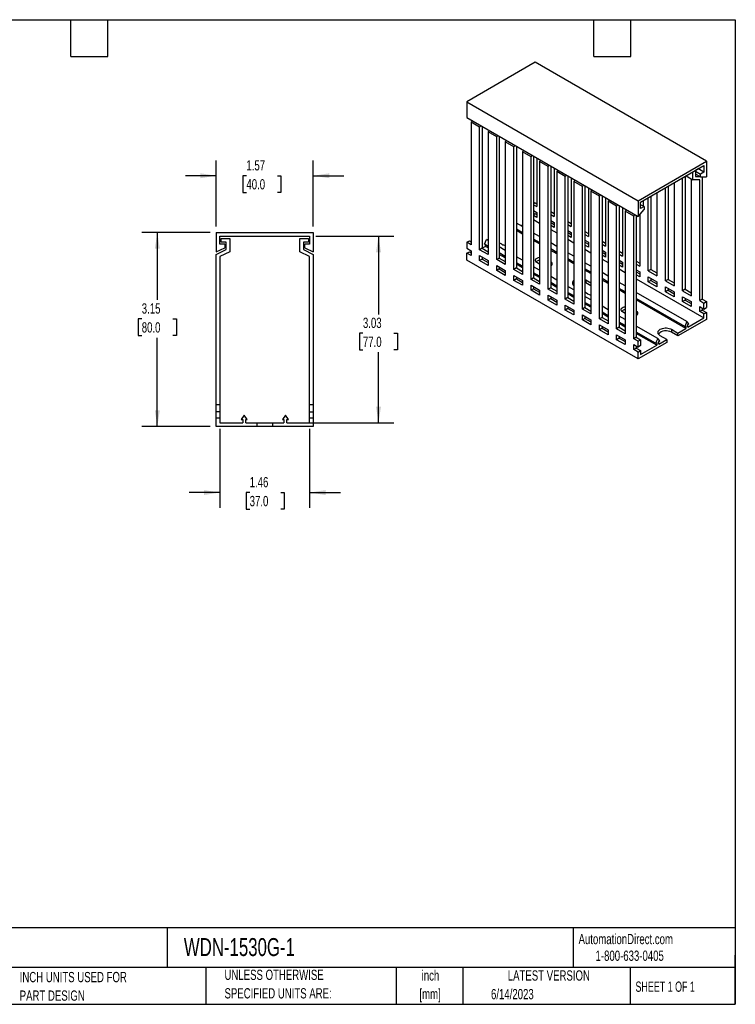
# Model space of a CAD drawing. Header units: inches. Extents: x 0.5 to 21.5, y 0.5 to 16.5.
# Tile 2 of 2: x 9.9 to 21.5, y 0.5 to 16.5. Entities that reach past the tile are written whole.
import ezdxf

# ---------------------------------------------------------------- set-up
doc = ezdxf.new("R2010")
doc.units = ezdxf.units.IN
doc.header["$LTSCALE"] = 2
doc.header["$MEASUREMENT"] = 0
doc.layers.add('DIMENSIONS', color=140, linetype='Continuous', lineweight=25)
doc.layers.add('TEXT', color=140, linetype='Continuous', lineweight=25)
doc.styles.add('SLDTEXTSTYLE0', font='TXT', dxfattribs={"width": 0.7})
doc.styles.add('SLDTEXTSTYLE1', font='TXT', dxfattribs={"width": 0.65})
doc.dimstyles.new('SLDDIMSTYLE0', dxfattribs={"dimtxt": 0.169922, "dimasz": 0.26, "dimexe": 0, "dimexo": 0.0625, "dimgap": 0.04248, "dimtad": 0, "dimtih": 1, "dimtoh": 1, "dimrnd": 1e-09, "dimzin": 12, "dimdsep": 46, "dimtxsty": 'SLDTEXTSTYLE0', "dimsah": 1, "dimcen": 0.09, "dimadec": 0, "dimazin": 3, "dimtfac": 1, "dimtofl": 0, "dimtmove": 0, "dimatfit": 3, "dimfxl": 0, "dimfrac": 2, "dimtolj": 1, "dimtzin": 12, "dimarcsym": 0})
doc.dimstyles.new('SLDDIMSTYLE3', dxfattribs={"dimtxt": 0.169922, "dimasz": 0.26, "dimexe": 0, "dimexo": 0.0625, "dimgap": 0.04248, "dimtad": 0, "dimtih": 1, "dimtoh": 1, "dimrnd": 1e-09, "dimzin": 12, "dimdsep": 46, "dimtxsty": 'SLDTEXTSTYLE0', "dimsah": 1, "dimcen": 0.09, "dimadec": 0, "dimazin": 3, "dimtfac": 1, "dimtmove": 0, "dimatfit": 0, "dimfxl": 0, "dimfrac": 2, "dimtolj": 1, "dimtzin": 12, "dimarcsym": 0})

# ---------------------------------------------------------------- blocks, each defined once
blk = doc.blocks.new('SW_NOTE_0')
at = {"layer": 'TEXT', "color": 0, "char_height": 0.1667, "attachment_point": 2, "style": 'SLDTEXTSTYLE0'}
for s, insert in [('inch', (0.25, 0.215)), ('[mm]', (0.244, -0.086))]:
    blk.add_mtext(s, dxfattribs=dict(at, insert=insert))
blk = doc.blocks.new('SW_NOTE_0_1')
at = {"layer": 'TEXT', "color": 0, "char_height": 0.16667, "attachment_point": 1, "style": 'SLDTEXTSTYLE0'}
for s, insert in [('UNLESS OTHERWISE', (0, 0.215)), ('SPECIFIED UNITS ARE:', (0, -0.086))]:
    blk.add_mtext(s, dxfattribs=dict(at, insert=insert))
blk = doc.blocks.new('SW_NOTE_0_5')
at = {"layer": 'TEXT', "color": 0, "char_height": 0.16667, "attachment_point": 1, "style": 'SLDTEXTSTYLE0'}
for s, insert in [('INCH UNITS USED FOR', (0, 0.215)), ('PART DESIGN', (0, -0.086))]:
    blk.add_mtext(s, dxfattribs=dict(at, insert=insert))
blk = doc.blocks.new('_D_4')
at = {"layer": 'DIMENSIONS'}
for p, q in [((13.123, 9.85), (13.123, 8.566)), ((14.58, 9.85), (14.58, 8.566)), ((13.123, 8.816), (12.623, 8.816)), ((13.606, 8.816), (13.549, 8.816)), ((13.549, 8.816), (13.549, 8.546)), ((14.111, 8.816), (14.168, 8.816)), ((14.168, 8.816), (14.168, 8.546)), ((14.58, 8.816), (15.08, 8.816)), ((13.549, 8.546), (13.606, 8.546)), ((14.168, 8.546), (14.111, 8.546))]:
    blk.add_line(p, q, dxfattribs=at)
for points in [[(13.123, 8.816), (12.863, 8.856), (12.863, 8.776)], [(14.58, 8.816), (14.84, 8.776), (14.84, 8.856)]]:
    blk.add_solid(points, dxfattribs=at)
at = {"layer": 'DIMENSIONS', "char_height": 0.1667, "attachment_point": 1, "style": 'SLDTEXTSTYLE0'}
for s, insert in [('1.46', (13.606, 9.069)), ('37.0', (13.606, 8.761))]:
    blk.add_mtext(s, dxfattribs=dict(at, insert=insert))
blk = doc.blocks.new('_D_5')
at = {"layer": 'DIMENSIONS'}
for p, q in [((14.68, 12.982), (15.95, 12.982)), ((15.7, 12.982), (15.7, 11.712)), ((15.447, 11.404), (15.39, 11.404)), ((15.39, 11.404), (15.39, 11.134)), ((15.952, 11.404), (16.009, 11.404)), ((16.009, 11.404), (16.009, 11.134)), ((15.39, 11.134), (15.447, 11.134)), ((15.7, 9.95), (15.7, 11.096)), ((16.009, 11.134), (15.952, 11.134)), ((14.263, 9.95), (15.95, 9.95))]:
    blk.add_line(p, q, dxfattribs=at)
for points in [[(15.7, 12.982), (15.66, 12.722), (15.74, 12.722)], [(15.7, 9.95), (15.74, 10.21), (15.66, 10.21)]]:
    blk.add_solid(points, dxfattribs=at)
at = {"layer": 'DIMENSIONS', "char_height": 0.1667, "attachment_point": 1, "style": 'SLDTEXTSTYLE0'}
for s, insert in [('3.03', (15.447, 11.657)), ('77.0', (15.447, 11.349))]:
    blk.add_mtext(s, dxfattribs=dict(at, insert=insert))
blk = doc.blocks.new('_D_6')
at = {"layer": 'DIMENSIONS'}
for p, q in [((13.064, 13.141), (13.064, 14.214)), ((14.639, 13.141), (14.639, 14.214)), ((13.064, 13.964), (12.564, 13.964)), ((13.553, 13.964), (13.496, 13.964)), ((13.496, 13.964), (13.496, 13.694)), ((14.058, 13.964), (14.115, 13.964)), ((14.115, 13.964), (14.115, 13.694)), ((14.639, 13.964), (15.139, 13.964)), ((13.496, 13.694), (13.553, 13.694)), ((14.115, 13.694), (14.058, 13.694))]:
    blk.add_line(p, q, dxfattribs=at)
for points in [[(13.064, 13.964), (12.804, 14.004), (12.804, 13.924)], [(14.639, 13.964), (14.899, 13.924), (14.899, 14.004)]]:
    blk.add_solid(points, dxfattribs=at)
at = {"layer": 'DIMENSIONS', "char_height": 0.1667, "attachment_point": 1, "style": 'SLDTEXTSTYLE0'}
for s, insert in [('1.57', (13.553, 14.217)), ('40.0', (13.553, 13.909))]:
    blk.add_mtext(s, dxfattribs=dict(at, insert=insert))
blk = doc.blocks.new('_D_7')
at = {"layer": 'DIMENSIONS'}
for p, q in [((12.964, 13.041), (11.855, 13.041)), ((12.105, 13.041), (12.105, 11.946)), ((11.852, 11.638), (11.795, 11.638)), ((11.795, 11.638), (11.795, 11.368)), ((12.357, 11.638), (12.414, 11.638)), ((12.414, 11.638), (12.414, 11.368)), ((11.795, 11.368), (11.852, 11.368)), ((12.414, 11.368), (12.357, 11.368)), ((12.105, 9.891), (12.105, 11.33)), ((12.964, 9.891), (11.855, 9.891))]:
    blk.add_line(p, q, dxfattribs=at)
for points in [[(12.105, 13.041), (12.065, 12.781), (12.145, 12.781)], [(12.105, 9.891), (12.145, 10.151), (12.065, 10.151)]]:
    blk.add_solid(points, dxfattribs=at)
at = {"layer": 'DIMENSIONS', "char_height": 0.1667, "attachment_point": 1, "style": 'SLDTEXTSTYLE0'}
for s, insert in [('3.15', (11.852, 11.891)), ('80.0', (11.852, 11.583))]:
    blk.add_mtext(s, dxfattribs=dict(at, insert=insert))

msp = doc.modelspace()

# ---------------------------------------------------------------- linework, layer by layer
for p, q in [((18.249, 15.808), (17.135, 15.165)), ((21.033, 14.201), (18.249, 15.808)), ((17.135, 15.165), (19.919, 13.558)), ((17.135, 15.165), (17.135, 14.908)), ((17.135, 14.908), (19.919, 13.301)), ((17.223, 14.857), (17.205, 14.836)), ((17.205, 14.836), (17.205, 12.843)), ((17.344, 14.756), (17.205, 14.836)), ((17.344, 14.756), (17.362, 14.777)), ((17.344, 12.762), (17.344, 14.756)), ((17.394, 14.759), (17.386, 14.75)), ((17.386, 14.75), (17.386, 12.787)), ((17.502, 14.697), (17.483, 14.675)), ((17.483, 14.675), (17.483, 12.682)), ((17.622, 14.595), (17.483, 14.675)), ((17.622, 14.595), (17.641, 14.616)), ((17.622, 12.602), (17.622, 14.595)), ((17.672, 14.598), (17.664, 14.589)), ((17.664, 14.589), (17.664, 12.626)), ((17.78, 14.536), (17.761, 14.514)), ((17.761, 14.514), (17.761, 12.521)), ((17.901, 14.434), (17.761, 14.514)), ((17.901, 14.434), (17.919, 14.456)), ((17.901, 12.441), (17.901, 14.434)), ((17.95, 14.438), (17.942, 14.428)), ((17.942, 14.428), (17.942, 12.465)), ((18.058, 14.375), (18.04, 14.354)), ((18.04, 14.354), (18.04, 12.361)), ((18.179, 14.273), (18.04, 14.354)), ((18.179, 14.273), (18.198, 14.295)), ((18.179, 12.28), (18.179, 14.273)), ((18.229, 14.277), (18.221, 14.268)), ((18.221, 14.268), (18.221, 12.304)), ((18.276, 14.249), (18.276, 13.462)), ((18.337, 14.215), (18.318, 14.193)), ((18.318, 14.193), (18.318, 12.2)), ((18.457, 14.113), (18.318, 14.193)), ((18.457, 14.113), (18.476, 14.134)), ((18.457, 12.12), (18.457, 14.113)), ((18.507, 14.116), (18.499, 14.107)), ((18.499, 14.107), (18.499, 12.144)), ((18.555, 14.089), (18.555, 13.301)), ((19.919, 13.558), (21.033, 14.201)), ((19.961, 13.534), (20.991, 14.129)), ((20.907, 14.081), (20.852, 14.048)), ((20.907, 14.081), (20.907, 14.081)), ((20.991, 14.129), (20.991, 14.024)), ((21.033, 14.201), (21.033, 13.944)), ((18.615, 14.054), (18.597, 14.032)), ((18.597, 14.032), (18.597, 12.039)), ((18.736, 13.952), (18.597, 14.032)), ((18.736, 13.952), (18.754, 13.973)), ((18.736, 11.959), (18.736, 13.952)), ((18.786, 13.955), (18.778, 13.946)), ((18.778, 13.946), (18.778, 11.983)), ((18.833, 13.928), (18.833, 13.14)), ((20.643, 12.095), (20.643, 13.928)), ((20.685, 13.952), (20.685, 12.12)), ((20.7, 13.961), (20.81, 13.898)), ((20.81, 13.898), (20.81, 14.024)), ((20.852, 14.048), (20.852, 13.952)), ((20.852, 14.04), (20.935, 13.992)), ((20.935, 13.944), (20.852, 13.992)), ((20.852, 13.952), (20.921, 13.952)), ((20.991, 14.024), (20.9, 14.077)), ((20.991, 14.024), (20.935, 13.992)), ((20.935, 13.944), (20.935, 13.992)), ((20.935, 13.944), (21.033, 13.944)), ((20.963, 13.944), (20.963, 11.959)), ((18.894, 13.893), (18.875, 13.872)), ((18.875, 13.872), (18.875, 11.879)), ((19.014, 13.791), (18.875, 13.872)), ((19.014, 13.791), (19.033, 13.813)), ((19.014, 11.798), (19.014, 13.791)), ((19.064, 13.795), (19.056, 13.786)), ((19.056, 13.786), (19.056, 11.822)), ((19.112, 13.767), (19.112, 12.979)), ((20.364, 12.256), (20.364, 13.767)), ((20.406, 13.791), (20.406, 12.28)), ((20.504, 13.848), (20.504, 12.176)), ((20.782, 13.914), (20.782, 12.015)), ((20.921, 13.898), (20.81, 13.898)), ((20.921, 11.935), (20.921, 13.898)), ((19.172, 13.732), (19.153, 13.711)), ((19.153, 13.711), (19.153, 11.718)), ((19.293, 13.631), (19.153, 13.711)), ((19.293, 13.631), (19.311, 13.652)), ((19.293, 11.637), (19.293, 13.631)), ((19.342, 13.634), (19.334, 13.625)), ((19.334, 13.625), (19.334, 11.662)), ((19.39, 13.606), (19.39, 12.819)), ((20.086, 12.417), (20.086, 13.607)), ((20.128, 13.631), (20.128, 12.441)), ((20.225, 13.687), (20.225, 12.337)), ((18.249, 13.526), (18.221, 13.51)), ((18.221, 13.494), (18.276, 13.462)), ((18.249, 13.526), (18.276, 13.51)), ((19.45, 13.572), (19.432, 13.55)), ((19.432, 13.55), (19.432, 11.557)), ((19.571, 13.47), (19.432, 13.55)), ((19.571, 13.47), (19.59, 13.491)), ((19.571, 11.477), (19.571, 13.47)), ((19.621, 13.473), (19.613, 13.464)), ((19.613, 13.464), (19.613, 11.501)), ((19.668, 13.446), (19.668, 12.658)), ((19.919, 13.558), (19.919, 13.301)), ((19.961, 13.43), (19.961, 13.534)), ((20.016, 13.462), (19.961, 13.494)), ((20.016, 13.462), (19.961, 13.43)), ((20.003, 13.558), (20.003, 13.47)), ((20.016, 13.462), (20.016, 13.414)), ((18.221, 13.397), (18.276, 13.365)), ((18.221, 13.333), (18.249, 13.349)), ((18.276, 13.285), (18.221, 13.317)), ((18.249, 13.349), (18.276, 13.333)), ((18.276, 13.365), (18.276, 13.285)), ((18.499, 13.381), (18.555, 13.349)), ((18.499, 13.333), (18.555, 13.301)), ((19.729, 13.411), (19.71, 13.39)), ((19.71, 13.39), (19.71, 11.396)), ((19.849, 13.309), (19.71, 13.39)), ((19.849, 13.309), (19.868, 13.331)), ((19.849, 11.316), (19.849, 13.309)), ((19.899, 13.313), (19.891, 13.303)), ((19.891, 13.303), (19.891, 11.34)), ((19.919, 13.301), (20.016, 13.414)), ((19.947, 13.333), (19.947, 12.497)), ((18.04, 13.137), (17.942, 13.193)), ((18.016, 13.151), (18.04, 13.164)), ((18.221, 13.253), (18.318, 13.196)), ((18.499, 13.237), (18.555, 13.204)), ((18.499, 13.204), (18.555, 13.172)), ((18.555, 13.124), (18.499, 13.156)), ((18.555, 13.204), (18.555, 13.124)), ((18.778, 13.22), (18.833, 13.188)), ((18.778, 13.172), (18.833, 13.14)), ((13.064, 13.041), (13.064, 12.726)), ((13.064, 13.041), (14.639, 13.041)), ((13.123, 12.982), (14.58, 12.982)), ((13.123, 12.854), (13.123, 12.982)), ((14.58, 12.982), (14.58, 12.854)), ((14.639, 13.041), (14.639, 12.726)), ((18.04, 13.039), (17.942, 13.096)), ((18.04, 13.016), (17.942, 13.073)), ((18.318, 12.976), (18.221, 13.033)), ((18.499, 13.092), (18.597, 13.036)), ((18.778, 13.076), (18.833, 13.044)), ((18.778, 13.044), (18.833, 13.012)), ((18.833, 12.963), (18.778, 12.995)), ((18.833, 13.044), (18.833, 12.963)), ((19.056, 13.06), (19.112, 13.028)), ((19.056, 13.012), (19.112, 12.979)), ((13.202, 12.854), (13.123, 12.854)), ((13.143, 12.883), (13.143, 12.942)), ((13.143, 12.942), (13.281, 12.942)), ((13.222, 12.883), (13.143, 12.883)), ((13.202, 12.854), (13.202, 12.795)), ((13.222, 12.765), (13.222, 12.883)), ((13.281, 12.942), (13.281, 12.729)), ((14.423, 12.729), (14.423, 12.942)), ((14.423, 12.942), (14.56, 12.942)), ((14.56, 12.883), (14.482, 12.883)), ((14.482, 12.883), (14.482, 12.765)), ((14.501, 12.795), (14.501, 12.854)), ((14.58, 12.854), (14.501, 12.854)), ((14.56, 12.942), (14.56, 12.883)), ((17.135, 12.883), (17.177, 12.907)), ((17.135, 12.883), (17.135, 12.787)), ((17.205, 12.843), (17.135, 12.883)), ((17.177, 12.907), (17.205, 12.891)), ((17.439, 12.817), (17.386, 12.787)), ((17.421, 12.85), (17.455, 12.928)), ((17.483, 12.814), (17.421, 12.85)), ((17.439, 12.817), (17.439, 12.84)), ((17.483, 12.791), (17.439, 12.817)), ((17.483, 12.912), (17.455, 12.928)), ((17.706, 12.851), (17.664, 12.875)), ((17.761, 12.751), (17.664, 12.808)), ((18.318, 12.879), (18.221, 12.935)), ((18.318, 12.856), (18.221, 12.912)), ((18.597, 12.816), (18.499, 12.872)), ((18.778, 12.931), (18.875, 12.875)), ((19.056, 12.915), (19.112, 12.883)), ((19.056, 12.883), (19.112, 12.851)), ((19.112, 12.803), (19.056, 12.835)), ((19.112, 12.883), (19.112, 12.803)), ((19.334, 12.899), (19.39, 12.867)), ((19.334, 12.851), (19.39, 12.819)), ((13.064, 12.726), (13.202, 12.795)), ((13.064, 12.686), (13.222, 12.765)), ((13.064, 10.245), (13.064, 12.686)), ((13.281, 12.729), (13.123, 12.65)), ((13.123, 12.65), (13.123, 10.245)), ((14.58, 12.65), (14.423, 12.729)), ((14.482, 12.765), (14.639, 12.686)), ((14.501, 12.795), (14.639, 12.726)), ((14.58, 10.245), (14.58, 12.65)), ((14.639, 12.686), (14.639, 10.245)), ((17.135, 12.787), (17.205, 12.746)), ((17.135, 12.706), (17.177, 12.73)), ((17.135, 12.594), (17.135, 12.706)), ((17.205, 12.666), (17.135, 12.706)), ((17.177, 12.73), (17.205, 12.714)), ((17.205, 12.746), (17.205, 12.666)), ((17.386, 12.787), (17.344, 12.762)), ((17.483, 12.682), (17.344, 12.762)), ((17.344, 12.586), (17.344, 12.666)), ((17.344, 12.666), (17.483, 12.586)), ((17.386, 12.787), (17.483, 12.73)), ((17.386, 12.642), (17.386, 12.61)), ((17.761, 12.654), (17.664, 12.71)), ((17.761, 12.631), (17.664, 12.687)), ((18.04, 12.591), (17.942, 12.647)), ((18.597, 12.718), (18.499, 12.774)), ((18.597, 12.695), (18.499, 12.751)), ((18.875, 12.655), (18.778, 12.711)), ((19.056, 12.77), (19.153, 12.714)), ((19.334, 12.754), (19.39, 12.722)), ((19.334, 12.722), (19.39, 12.69)), ((19.39, 12.642), (19.334, 12.674)), ((19.39, 12.722), (19.39, 12.642)), ((19.613, 12.738), (19.668, 12.706)), ((19.613, 12.69), (19.668, 12.658)), ((19.919, 10.987), (17.135, 12.594)), ((17.386, 12.61), (17.344, 12.586)), ((17.483, 12.505), (17.344, 12.586)), ((17.386, 12.61), (17.483, 12.553)), ((17.483, 12.586), (17.483, 12.505)), ((17.664, 12.626), (17.622, 12.602)), ((17.761, 12.521), (17.622, 12.602)), ((17.622, 12.425), (17.622, 12.505)), ((17.622, 12.505), (17.761, 12.425)), ((17.664, 12.626), (17.761, 12.57)), ((17.664, 12.481), (17.664, 12.449)), ((18.04, 12.493), (17.942, 12.549)), ((18.04, 12.47), (17.942, 12.526)), ((18.318, 12.43), (18.221, 12.486)), ((18.318, 12.529), (18.276, 12.553)), ((18.875, 12.557), (18.778, 12.613)), ((18.875, 12.534), (18.778, 12.59)), ((19.153, 12.494), (19.056, 12.551)), ((19.334, 12.61), (19.432, 12.553)), ((19.613, 12.594), (19.668, 12.562)), ((19.613, 12.562), (19.668, 12.529)), ((19.668, 12.481), (19.613, 12.513)), ((19.668, 12.562), (19.668, 12.481)), ((19.891, 12.578), (19.947, 12.545)), ((19.891, 12.529), (19.947, 12.497)), ((17.664, 12.449), (17.622, 12.425)), ((17.761, 12.345), (17.622, 12.425)), ((17.664, 12.449), (17.761, 12.393)), ((17.761, 12.425), (17.761, 12.345)), ((17.942, 12.465), (17.901, 12.441)), ((18.04, 12.361), (17.901, 12.441)), ((17.901, 12.264), (17.901, 12.345)), ((17.901, 12.345), (18.04, 12.264)), ((17.942, 12.465), (18.04, 12.409)), ((17.942, 12.32), (17.942, 12.288)), ((18.318, 12.332), (18.221, 12.388)), ((18.318, 12.309), (18.221, 12.365)), ((18.597, 12.269), (18.499, 12.326)), ((19.153, 12.396), (19.056, 12.453)), ((19.153, 12.373), (19.056, 12.43)), ((19.432, 12.334), (19.334, 12.39)), ((19.613, 12.449), (19.71, 12.393)), ((19.891, 12.433), (19.947, 12.401)), ((19.891, 12.401), (19.947, 12.369)), ((19.947, 12.32), (19.891, 12.353)), ((19.947, 12.401), (19.947, 12.32)), ((20.128, 12.441), (20.086, 12.417)), ((20.086, 12.417), (20.225, 12.337)), ((20.086, 12.24), (20.086, 12.32)), ((20.086, 12.32), (20.225, 12.24)), ((20.128, 12.441), (20.225, 12.385)), ((17.942, 12.288), (17.901, 12.264)), ((18.04, 12.184), (17.901, 12.264)), ((17.942, 12.288), (18.04, 12.232)), ((18.04, 12.264), (18.04, 12.184)), ((18.221, 12.304), (18.179, 12.28)), ((18.318, 12.2), (18.179, 12.28)), ((18.179, 12.103), (18.179, 12.184)), ((18.179, 12.184), (18.318, 12.104)), ((18.221, 12.304), (18.318, 12.248)), ((18.597, 12.171), (18.499, 12.228)), ((18.597, 12.148), (18.499, 12.205)), ((18.875, 12.109), (18.778, 12.165)), ((19.056, 12.279), (19.07, 12.272)), ((19.07, 12.224), (19.056, 12.231)), ((19.07, 12.272), (19.153, 12.224)), ((19.07, 12.272), (19.07, 12.224)), ((19.153, 12.176), (19.07, 12.224)), ((19.432, 12.236), (19.334, 12.292)), ((19.432, 12.213), (19.334, 12.269)), ((19.71, 12.173), (19.613, 12.229)), ((19.891, 12.288), (20.991, 11.653)), ((20.128, 12.264), (20.086, 12.24)), ((20.225, 12.16), (20.086, 12.24)), ((20.128, 12.296), (20.128, 12.264)), ((20.128, 12.264), (20.225, 12.208)), ((20.225, 12.24), (20.225, 12.16)), ((20.406, 12.28), (20.364, 12.256)), ((20.364, 12.256), (20.504, 12.176)), ((20.406, 12.28), (20.504, 12.224)), ((18.221, 12.128), (18.179, 12.103)), ((18.318, 12.023), (18.179, 12.103)), ((18.221, 12.16), (18.221, 12.128)), ((18.221, 12.128), (18.318, 12.071)), ((18.318, 12.104), (18.318, 12.023)), ((18.499, 12.144), (18.457, 12.12)), ((18.597, 12.039), (18.457, 12.12)), ((18.457, 11.943), (18.457, 12.023)), ((18.457, 12.023), (18.597, 11.943)), ((18.499, 12.144), (18.597, 12.087)), ((18.875, 12.011), (18.778, 12.067)), ((18.875, 11.988), (18.778, 12.044)), ((19.098, 12.047), (19.056, 12.071)), ((19.153, 11.948), (19.056, 12.004)), ((19.71, 12.075), (19.613, 12.131)), ((19.71, 12.052), (19.613, 12.108)), ((20.712, 11.594), (19.891, 12.068)), ((20.364, 12.079), (20.364, 12.16)), ((20.364, 12.16), (20.504, 12.079)), ((20.406, 12.103), (20.364, 12.079)), ((20.504, 11.999), (20.364, 12.079)), ((20.406, 12.136), (20.406, 12.103)), ((20.406, 12.103), (20.504, 12.047)), ((20.504, 12.079), (20.504, 11.999)), ((20.685, 12.12), (20.643, 12.095)), ((20.643, 12.095), (20.782, 12.015)), ((20.685, 12.12), (20.782, 12.063)), ((18.499, 11.967), (18.457, 11.943)), ((18.597, 11.862), (18.457, 11.943)), ((18.499, 11.999), (18.499, 11.967)), ((18.499, 11.967), (18.597, 11.911)), ((18.597, 11.943), (18.597, 11.862)), ((18.778, 11.983), (18.736, 11.959)), ((18.875, 11.879), (18.736, 11.959)), ((18.736, 11.782), (18.736, 11.862)), ((18.736, 11.862), (18.875, 11.782)), ((18.778, 11.983), (18.875, 11.927)), ((19.153, 11.85), (19.056, 11.906)), ((19.153, 11.827), (19.056, 11.883)), ((19.432, 11.787), (19.334, 11.843)), ((20.678, 11.516), (19.891, 11.971)), ((20.696, 11.483), (19.891, 11.948)), ((20.643, 11.919), (20.643, 11.999)), ((20.643, 11.999), (20.782, 11.919)), ((20.685, 11.943), (20.643, 11.919)), ((20.782, 11.838), (20.643, 11.919)), ((20.685, 11.975), (20.685, 11.943)), ((20.685, 11.943), (20.782, 11.887)), ((20.782, 11.919), (20.782, 11.838)), ((20.963, 11.959), (20.921, 11.935)), ((20.921, 11.935), (20.991, 11.895)), ((20.963, 11.959), (21.033, 11.919)), ((20.991, 11.895), (21.033, 11.919)), ((20.991, 11.798), (20.991, 11.895)), ((21.033, 11.919), (21.033, 11.822)), ((18.778, 11.806), (18.736, 11.782)), ((18.875, 11.702), (18.736, 11.782)), ((18.778, 11.838), (18.778, 11.806)), ((18.778, 11.806), (18.875, 11.75)), ((18.875, 11.782), (18.875, 11.702)), ((19.056, 11.822), (19.014, 11.798)), ((19.153, 11.718), (19.014, 11.798)), ((19.014, 11.621), (19.014, 11.702)), ((19.014, 11.702), (19.153, 11.621)), ((19.056, 11.822), (19.153, 11.766)), ((19.432, 11.689), (19.334, 11.746)), ((19.432, 11.666), (19.334, 11.723)), ((19.71, 11.627), (19.613, 11.683)), ((19.71, 11.726), (19.668, 11.75)), ((20.921, 11.838), (20.991, 11.798)), ((20.921, 11.758), (20.921, 11.838)), ((20.963, 11.782), (20.921, 11.758)), ((20.991, 11.718), (20.921, 11.758)), ((20.963, 11.814), (20.963, 11.782)), ((20.963, 11.782), (21.033, 11.742)), ((20.991, 11.798), (21.033, 11.822)), ((20.991, 11.718), (21.033, 11.742)), ((20.991, 11.653), (20.991, 11.718)), ((21.033, 11.742), (21.033, 11.629)), ((19.056, 11.645), (19.014, 11.621)), ((19.153, 11.541), (19.014, 11.621)), ((19.056, 11.678), (19.056, 11.645)), ((19.056, 11.645), (19.153, 11.589)), ((19.153, 11.621), (19.153, 11.541)), ((19.334, 11.662), (19.293, 11.637)), ((19.432, 11.557), (19.293, 11.637)), ((19.293, 11.461), (19.293, 11.541)), ((19.293, 11.541), (19.432, 11.461)), ((19.334, 11.662), (19.432, 11.605)), ((19.71, 11.529), (19.613, 11.585)), ((19.71, 11.506), (19.613, 11.562)), ((20.239, 11.321), (19.891, 11.522)), ((21.033, 11.629), (20.566, 11.36)), ((20.712, 11.594), (20.678, 11.516)), ((20.678, 11.516), (20.696, 11.527)), ((20.696, 11.527), (20.696, 11.483)), ((20.747, 11.556), (20.712, 11.594)), ((20.729, 11.502), (20.991, 11.653)), ((20.729, 11.546), (20.747, 11.556)), ((20.729, 11.502), (20.729, 11.546)), ((19.334, 11.485), (19.293, 11.461)), ((19.432, 11.38), (19.293, 11.461)), ((19.334, 11.517), (19.334, 11.485)), ((19.334, 11.485), (19.432, 11.429)), ((19.432, 11.461), (19.432, 11.38)), ((19.613, 11.501), (19.571, 11.477)), ((19.71, 11.396), (19.571, 11.477)), ((19.571, 11.3), (19.571, 11.38)), ((19.571, 11.38), (19.71, 11.3)), ((19.613, 11.501), (19.71, 11.445)), ((20.205, 11.243), (19.891, 11.424)), ((20.222, 11.21), (19.891, 11.401)), ((20.385, 11.304), (20.281, 11.364)), ((20.462, 11.469), (20.566, 11.408)), ((20.462, 11.469), (20.462, 11.42)), ((20.566, 11.36), (20.462, 11.42)), ((20.566, 11.408), (20.696, 11.483)), ((20.566, 11.36), (20.566, 11.408)), ((19.613, 11.324), (19.571, 11.3)), ((19.71, 11.22), (19.571, 11.3)), ((19.613, 11.356), (19.613, 11.324)), ((19.613, 11.324), (19.71, 11.268)), ((19.71, 11.3), (19.71, 11.22)), ((19.891, 11.34), (19.849, 11.316)), ((19.919, 11.276), (19.849, 11.316)), ((19.849, 11.22), (19.919, 11.179)), ((19.849, 11.139), (19.849, 11.22)), ((19.891, 11.34), (19.961, 11.3)), ((19.919, 11.276), (19.961, 11.3)), ((19.919, 11.179), (19.919, 11.276)), ((20.385, 11.256), (19.919, 10.987)), ((19.961, 11.204), (19.919, 11.179)), ((19.961, 11.3), (19.961, 11.204)), ((19.961, 11.059), (20.222, 11.21)), ((20.239, 11.321), (20.205, 11.243)), ((20.205, 11.243), (20.222, 11.253)), ((20.222, 11.253), (20.222, 11.21)), ((20.274, 11.283), (20.239, 11.321)), ((20.256, 11.229), (20.385, 11.304)), ((20.256, 11.273), (20.274, 11.283)), ((20.256, 11.229), (20.256, 11.273)), ((20.385, 11.304), (20.385, 11.256)), ((19.891, 11.163), (19.849, 11.139)), ((19.919, 11.099), (19.849, 11.139)), ((19.891, 11.195), (19.891, 11.163)), ((19.891, 11.163), (19.961, 11.123)), ((19.919, 11.099), (19.961, 11.123)), ((19.919, 10.987), (19.919, 11.099)), ((19.961, 11.123), (19.961, 11.059)), ((13.064, 10.127), (13.064, 10.245)), ((13.064, 10.245), (13.123, 10.245)), ((13.123, 10.245), (13.123, 10.127)), ((14.58, 10.127), (14.58, 10.245)), ((14.58, 10.245), (14.639, 10.245)), ((14.639, 10.245), (14.639, 10.127)), ((13.123, 10.127), (13.064, 10.127)), ((13.064, 10.029), (13.064, 10.127)), ((13.123, 10.127), (13.123, 10.029)), ((14.58, 10.127), (14.639, 10.127)), ((14.58, 10.029), (14.58, 10.127)), ((14.639, 10.127), (14.639, 10.029)), ((13.064, 9.891), (13.064, 10.029)), ((13.064, 10.029), (13.123, 10.029)), ((13.123, 10.029), (13.123, 9.95)), ((13.123, 9.95), (13.493, 9.95)), ((13.517, 10.075), (13.468, 10.003)), ((13.468, 10.003), (13.493, 10.003)), ((13.493, 10.003), (13.493, 9.95)), ((13.566, 10.003), (13.517, 10.075)), ((13.541, 10.003), (13.566, 10.003)), ((13.541, 9.95), (13.541, 10.003)), ((13.541, 9.95), (13.724, 9.95)), ((13.724, 9.95), (13.724, 9.891)), ((13.724, 9.95), (13.98, 9.95)), ((13.98, 9.891), (13.98, 9.95)), ((13.98, 9.95), (14.163, 9.95)), ((14.186, 10.075), (14.138, 10.003)), ((14.138, 10.003), (14.163, 10.003)), ((14.163, 10.003), (14.163, 9.95)), ((14.235, 10.003), (14.186, 10.075)), ((14.21, 10.003), (14.235, 10.003)), ((14.21, 9.95), (14.21, 10.003)), ((14.21, 9.95), (14.58, 9.95)), ((14.58, 9.95), (14.58, 10.029)), ((14.58, 10.029), (14.639, 10.029)), ((14.639, 10.029), (14.639, 9.891)), ((13.724, 9.891), (13.064, 9.891)), ((13.98, 9.891), (13.724, 9.891)), ((14.639, 9.891), (13.98, 9.891))]:
    msp.add_line(p, q)
at = {"flags": 128}
for points in [[(18.276, 12.553), (18.265, 12.562), (18.256, 12.571), (18.252, 12.582), (18.251, 12.592), (18.254, 12.603), (18.26, 12.613), (18.27, 12.622), (18.283, 12.629), (18.299, 12.635), (18.316, 12.639), (18.318, 12.639)], [(18.515, 12.509), (18.511, 12.513), (18.499, 12.521)], [(19.668, 11.75), (19.657, 11.758), (19.648, 11.768), (19.644, 11.778), (19.643, 11.789), (19.646, 11.799), (19.652, 11.809), (19.662, 11.818), (19.675, 11.826), (19.691, 11.832), (19.708, 11.835), (19.71, 11.836)], [(19.907, 11.706), (19.903, 11.709), (19.891, 11.718)], [(20.281, 11.364), (20.267, 11.374), (20.255, 11.385), (20.248, 11.397), (20.244, 11.41), (20.244, 11.423), (20.248, 11.436), (20.255, 11.448), (20.267, 11.459), (20.281, 11.469), (20.298, 11.477), (20.317, 11.483), (20.338, 11.488), (20.36, 11.49), (20.383, 11.49), (20.404, 11.488), (20.425, 11.483), (20.445, 11.477), (20.462, 11.469)]]:
    msp.add_lwpolyline(points, dxfattribs=at)
for centre, radius, start, end in [((17.786, 12.996), 0.166, 241.0945, 261.4968), ((18.328, 12.493), 0.0986, 95.55, 132.6197), ((18.485, 12.533), 0.0388, 291.1173, 68.8827), ((18.905, 12.22), 0.052, 124.7751, 235.2249), ((18.921, 12.157), 0.0742, 128.6768, 147.9992), ((19.178, 12.193), 0.166, 241.0945, 261.4968), ((19.72, 11.689), 0.0986, 95.55, 132.6197), ((19.877, 11.73), 0.0388, 291.1173, 68.8827), ((20.374, 11.272), 0.172, 59.3618, 135.7907)]:
    msp.add_arc(centre, radius, start, end)
at = {"layer": 'TEXT'}
for p, q in [((0.5, 16.5), (21.5, 16.5)), ((10.7, 15.9), (10.7, 16.5)), ((11.3, 15.9), (11.3, 16.5)), ((19.2, 15.9), (19.2, 16.5)), ((19.8, 15.9), (19.8, 16.5)), ((21.5, 16.5), (21.5, 0.5)), ((10.7, 15.9), (11.3, 15.9)), ((19.2, 15.9), (19.8, 15.9)), ((21.5, 1.742), (0.5, 1.742)), ((12.264, 1.742), (12.264, 1.1)), ((18.864, 1.742), (18.864, 1.1)), ((21.5, 0.5), (21.5, 1.3)), ((21.5, 1.1), (0.5, 1.1)), ((12.896, 1.1), (12.896, 0.5)), ((15.986, 1.1), (15.986, 0.5)), ((17.072, 1.1), (17.072, 0.5)), ((19.791, 1.1), (19.791, 0.5)), ((0.5, 0.5), (21.5, 0.5))]:
    msp.add_line(p, q, dxfattribs=at)

# ---------------------------------------------------------------- block references
for name, p in [('SW_NOTE_0_5', (9.868, 0.811)), ('SW_NOTE_0_1', (13.197, 0.848)), ('SW_NOTE_0', (16.295, 0.837))]:
    msp.add_blockref(name, p, dxfattribs=at)

# ---------------------------------------------------------------- texts
for s, insert, char_height, attachment_point, style in [('AutomationDirect.com', (18.952, 1.644), 0.16667, 1, 'SLDTEXTSTYLE0'), ('WDN-1530G-1', (12.536, 1.576), 0.29167, 1, 'SLDTEXTSTYLE0'), ('1-800-633-0405', (19.228, 1.373), 0.16667, 1, 'SLDTEXTSTYLE0'), ('LATEST VERSION', (18.469, 1.052), 0.16667, 2, 'SLDTEXTSTYLE0'), ('SHEET 1 OF 1', (19.877, 0.87), 0.16667, 1, 'SLDTEXTSTYLE1'), ('6/14/2023', (17.529, 0.749), 0.1667, 1, 'SLDTEXTSTYLE0')]:
    msp.add_mtext(s, dxfattribs=dict(at, insert=insert, char_height=char_height, attachment_point=attachment_point, style=style))

# ---------------------------------------------------------------- dimensions: what is measured, and where the dimension line sits
at = {"layer": 'DIMENSIONS'}
for base, p1, p2, picture, middle in [((14.6391, 13.964), (13.0643, 13.0407), (14.6391, 13.0407), '_D_6', (13.8057, 13.964)), ((13.123, 8.816), (14.58, 9.95), (13.123, 9.95), '_D_4', (13.859, 8.816))]:
    dim = msp.add_linear_dim(base=base, p1=p1, p2=p2, dimstyle='SLDDIMSTYLE3', dxfattribs=at)
    dim.commit()
    dim.dimension.update_dxf_attribs({"geometry": picture, "text_midpoint": middle, "dimtype": 160})
for base, p1, p2, picture, middle in [((12.105, 13.041), (13.064, 9.891), (13.064, 13.041), '_D_7', (12.105, 11.638)), ((15.7, 9.95), (14.58, 12.982), (14.163, 9.95), '_D_5', (15.7, 11.404))]:
    dim = msp.add_linear_dim(base=base, p1=p1, p2=p2, angle=90, dimstyle='SLDDIMSTYLE0', dxfattribs=at)
    dim.commit()
    dim.dimension.update_dxf_attribs({"geometry": picture, "text_midpoint": middle, "dimtype": 160})

doc.saveas('drawing.dxf')
